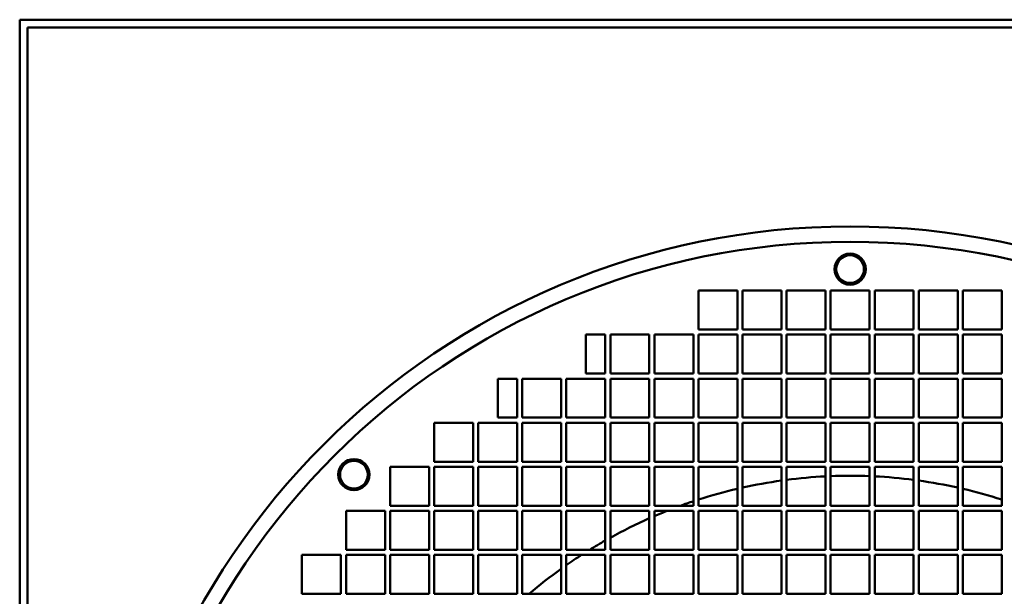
# Model space of a CAD drawing. Header units: millimetres. Extents: x 378 to 882, y 140 to 751.
# Tile 3 of 4: x 378 to 631, y 603 to 751. Entities that reach past the tile are written whole.
import ezdxf

# ---------------------------------------------------------------- set-up
doc = ezdxf.new("R2010")
doc.units = ezdxf.units.MM
doc.header["$LTSCALE"] = 3
doc.layers.add('Widoczne (ISO)', color=7, linetype='Continuous', lineweight=50)

msp = doc.modelspace()

# ---------------------------------------------------------------- linework, layer by layer
at = {"layer": 'Widoczne (ISO)'}
for p, q in [((882, 750.5), (378, 750.5)), ((378, 750.5), (378, 400.5)), ((380, 748.5), (380, 400.5)), ((880, 748.5), (380, 748.5)), ((552.1, 681), (562.1, 681)), ((552.1, 671), (552.1, 681)), ((562.1, 681), (562.1, 671)), ((563.4, 681), (573.4, 681)), ((563.4, 671), (563.4, 681)), ((573.4, 681), (573.4, 671)), ((574.7, 681), (584.7, 681)), ((574.7, 671), (574.7, 681)), ((584.7, 681), (584.7, 671)), ((586, 681), (596, 681)), ((586, 671), (586, 681)), ((596, 681), (596, 671)), ((597.3, 671), (597.3, 681)), ((597.3, 681), (607.3, 681)), ((607.3, 681), (607.3, 671)), ((608.6, 671), (608.6, 681)), ((608.6, 681), (618.6, 681)), ((618.6, 681), (618.6, 671)), ((619.9, 671), (619.9, 681)), ((619.9, 681), (629.9, 681)), ((629.9, 681), (629.9, 671)), ((523.2, 669.7), (528.2, 669.7)), ((523.2, 659.7), (523.2, 669.7)), ((528.2, 669.7), (528.2, 659.7)), ((529.5, 669.7), (539.5, 669.7)), ((529.5, 659.7), (529.5, 669.7)), ((539.5, 669.7), (539.5, 659.7)), ((540.8, 669.7), (550.8, 669.7)), ((540.8, 659.7), (540.8, 669.7)), ((550.8, 669.7), (550.8, 659.7)), ((562.1, 671), (552.1, 671)), ((552.1, 669.7), (562.1, 669.7)), ((552.1, 659.7), (552.1, 669.7)), ((562.1, 669.7), (562.1, 659.7)), ((573.4, 671), (563.4, 671)), ((563.4, 669.7), (573.4, 669.7)), ((563.4, 659.7), (563.4, 669.7)), ((573.4, 669.7), (573.4, 659.7)), ((584.7, 671), (574.7, 671)), ((574.7, 669.7), (584.7, 669.7)), ((574.7, 659.7), (574.7, 669.7)), ((584.7, 669.7), (584.7, 659.7)), ((596, 671), (586, 671)), ((586, 669.7), (596, 669.7)), ((586, 659.7), (586, 669.7)), ((596, 669.7), (596, 659.7)), ((607.3, 671), (597.3, 671)), ((597.3, 659.7), (597.3, 669.7)), ((597.3, 669.7), (607.3, 669.7)), ((607.3, 669.7), (607.3, 659.7)), ((618.6, 671), (608.6, 671)), ((608.6, 659.7), (608.6, 669.7)), ((608.6, 669.7), (618.6, 669.7)), ((618.6, 669.7), (618.6, 659.7)), ((629.9, 671), (619.9, 671)), ((619.9, 659.7), (619.9, 669.7)), ((619.9, 669.7), (629.9, 669.7)), ((629.9, 669.7), (629.9, 659.7)), ((528.2, 659.7), (523.2, 659.7)), ((539.5, 659.7), (529.5, 659.7)), ((550.8, 659.7), (540.8, 659.7)), ((562.1, 659.7), (552.1, 659.7)), ((573.4, 659.7), (563.4, 659.7)), ((584.7, 659.7), (574.7, 659.7)), ((596, 659.7), (586, 659.7)), ((607.3, 659.7), (597.3, 659.7)), ((618.6, 659.7), (608.6, 659.7)), ((629.9, 659.7), (619.9, 659.7)), ((500.6, 658.4), (505.6, 658.4)), ((500.6, 648.4), (500.6, 658.4)), ((505.6, 658.4), (505.6, 648.4)), ((506.9, 658.4), (516.9, 658.4)), ((506.9, 648.4), (506.9, 658.4)), ((516.9, 658.4), (516.9, 648.4)), ((518.2, 658.4), (528.2, 658.4)), ((518.2, 648.4), (518.2, 658.4)), ((528.2, 658.4), (528.2, 648.4)), ((529.5, 658.4), (539.5, 658.4)), ((529.5, 648.4), (529.5, 658.4)), ((539.5, 658.4), (539.5, 648.4)), ((540.8, 658.4), (550.8, 658.4)), ((540.8, 648.4), (540.8, 658.4)), ((550.8, 658.4), (550.8, 648.4)), ((552.1, 658.4), (562.1, 658.4)), ((552.1, 648.4), (552.1, 658.4)), ((562.1, 658.4), (562.1, 648.4)), ((563.4, 658.4), (573.4, 658.4)), ((563.4, 648.4), (563.4, 658.4)), ((573.4, 658.4), (573.4, 648.4)), ((574.7, 658.4), (584.7, 658.4)), ((574.7, 648.4), (574.7, 658.4)), ((584.7, 658.4), (584.7, 648.4)), ((586, 658.4), (596, 658.4)), ((586, 648.4), (586, 658.4)), ((596, 658.4), (596, 648.4)), ((597.3, 648.4), (597.3, 658.4)), ((597.3, 658.4), (607.3, 658.4)), ((607.3, 658.4), (607.3, 648.4)), ((608.6, 648.4), (608.6, 658.4)), ((608.6, 658.4), (618.6, 658.4)), ((618.6, 658.4), (618.6, 648.4)), ((619.9, 648.4), (619.9, 658.4)), ((619.9, 658.4), (629.9, 658.4)), ((629.9, 658.4), (629.9, 648.4)), ((484.3, 647.1), (494.3, 647.1)), ((484.3, 637.1), (484.3, 647.1)), ((494.3, 647.1), (494.3, 637.1)), ((495.6, 647.1), (505.6, 647.1)), ((495.6, 637.1), (495.6, 647.1)), ((505.6, 648.4), (500.6, 648.4)), ((505.6, 647.1), (505.6, 637.1)), ((516.9, 648.4), (506.9, 648.4)), ((506.9, 647.1), (516.9, 647.1)), ((506.9, 637.1), (506.9, 647.1)), ((516.9, 647.1), (516.9, 637.1)), ((528.2, 648.4), (518.2, 648.4)), ((518.2, 647.1), (528.2, 647.1)), ((518.2, 637.1), (518.2, 647.1)), ((528.2, 647.1), (528.2, 637.1)), ((539.5, 648.4), (529.5, 648.4)), ((529.5, 647.1), (539.5, 647.1)), ((529.5, 637.1), (529.5, 647.1)), ((539.5, 647.1), (539.5, 637.1)), ((550.8, 648.4), (540.8, 648.4)), ((540.8, 647.1), (550.8, 647.1)), ((540.8, 637.1), (540.8, 647.1)), ((550.8, 647.1), (550.8, 637.1)), ((562.1, 648.4), (552.1, 648.4)), ((552.1, 647.1), (562.1, 647.1)), ((552.1, 637.1), (552.1, 647.1)), ((562.1, 647.1), (562.1, 637.1)), ((573.4, 648.4), (563.4, 648.4)), ((563.4, 647.1), (573.4, 647.1)), ((563.4, 637.1), (563.4, 647.1)), ((573.4, 647.1), (573.4, 637.1)), ((584.7, 648.4), (574.7, 648.4)), ((574.7, 647.1), (584.7, 647.1)), ((574.7, 637.1), (574.7, 647.1)), ((584.7, 647.1), (584.7, 637.1)), ((596, 648.4), (586, 648.4)), ((586, 647.1), (596, 647.1)), ((586, 637.1), (586, 647.1)), ((596, 647.1), (596, 637.1)), ((607.3, 648.4), (597.3, 648.4)), ((597.3, 637.1), (597.3, 647.1)), ((597.3, 647.1), (607.3, 647.1)), ((607.3, 647.1), (607.3, 637.1)), ((618.6, 648.4), (608.6, 648.4)), ((608.6, 637.1), (608.6, 647.1)), ((608.6, 647.1), (618.6, 647.1)), ((618.6, 647.1), (618.6, 637.1)), ((629.9, 648.4), (619.9, 648.4)), ((619.9, 637.1), (619.9, 647.1)), ((619.9, 647.1), (629.9, 647.1)), ((629.9, 647.1), (629.9, 637.1)), ((494.3, 637.1), (484.3, 637.1)), ((505.6, 637.1), (495.6, 637.1)), ((516.9, 637.1), (506.9, 637.1)), ((528.2, 637.1), (518.2, 637.1)), ((539.5, 637.1), (529.5, 637.1)), ((550.8, 637.1), (540.8, 637.1)), ((562.1, 637.1), (552.1, 637.1)), ((573.4, 637.1), (563.4, 637.1)), ((584.7, 637.1), (574.7, 637.1)), ((596, 637.1), (586, 637.1)), ((607.3, 637.1), (597.3, 637.1)), ((618.6, 637.1), (608.6, 637.1)), ((629.9, 637.1), (619.9, 637.1)), ((473, 635.8), (483, 635.8)), ((473, 625.8), (473, 635.8)), ((483, 635.8), (483, 625.8)), ((484.3, 635.8), (494.3, 635.8)), ((484.3, 625.8), (484.3, 635.8)), ((494.3, 635.8), (494.3, 625.8)), ((495.6, 635.8), (505.6, 635.8)), ((495.6, 625.8), (495.6, 635.8)), ((505.6, 635.8), (505.6, 625.8)), ((506.9, 635.8), (516.9, 635.8)), ((506.9, 625.8), (506.9, 635.8)), ((516.9, 635.8), (516.9, 625.8)), ((518.2, 635.8), (528.2, 635.8)), ((518.2, 625.8), (518.2, 635.8)), ((528.2, 635.8), (528.2, 625.8)), ((529.5, 635.8), (539.5, 635.8)), ((529.5, 625.8), (529.5, 635.8)), ((539.5, 635.8), (539.5, 625.8)), ((540.8, 635.8), (550.8, 635.8)), ((540.8, 625.8), (540.8, 635.8)), ((550.8, 635.8), (550.8, 625.8)), ((552.1, 635.8), (562.1, 635.8)), ((552.1, 625.8), (552.1, 635.8)), ((562.1, 635.8), (562.1, 625.8)), ((563.4, 635.8), (573.4, 635.8)), ((563.4, 625.8), (563.4, 635.8)), ((573.4, 635.8), (573.4, 625.8)), ((574.7, 635.8), (584.7, 635.8)), ((574.7, 625.8), (574.7, 635.8)), ((584.7, 635.8), (584.7, 625.8)), ((586, 635.8), (596, 635.8)), ((586, 625.8), (586, 635.8)), ((596, 635.8), (596, 625.8)), ((597.3, 625.8), (597.3, 635.8)), ((597.3, 635.8), (607.3, 635.8)), ((607.3, 635.8), (607.3, 625.8)), ((608.6, 625.8), (608.6, 635.8)), ((608.6, 635.8), (618.6, 635.8)), ((618.6, 635.8), (618.6, 625.8)), ((619.9, 625.8), (619.9, 635.8)), ((619.9, 635.8), (629.9, 635.8)), ((629.9, 635.8), (629.9, 625.8)), ((461.7, 624.5), (471.7, 624.5)), ((461.7, 614.5), (461.7, 624.5)), ((471.7, 624.5), (471.7, 614.5)), ((483, 625.8), (473, 625.8)), ((473, 624.5), (483, 624.5)), ((473, 614.5), (473, 624.5)), ((483, 624.5), (483, 614.5)), ((494.3, 625.8), (484.3, 625.8)), ((484.3, 624.5), (494.3, 624.5)), ((484.3, 614.5), (484.3, 624.5)), ((494.3, 624.5), (494.3, 614.5)), ((505.6, 625.8), (495.6, 625.8)), ((495.6, 624.5), (505.6, 624.5)), ((495.6, 614.5), (495.6, 624.5)), ((505.6, 624.5), (505.6, 614.5)), ((516.9, 625.8), (506.9, 625.8)), ((506.9, 624.5), (516.9, 624.5)), ((506.9, 614.5), (506.9, 624.5)), ((516.9, 624.5), (516.9, 614.5)), ((528.2, 625.8), (518.2, 625.8)), ((518.2, 624.5), (528.2, 624.5)), ((518.2, 614.5), (518.2, 624.5)), ((528.2, 624.5), (528.2, 614.5)), ((539.5, 625.8), (529.5, 625.8)), ((529.5, 624.5), (539.5, 624.5)), ((529.5, 614.5), (529.5, 624.5)), ((539.5, 624.5), (539.5, 614.5)), ((550.8, 625.8), (540.8, 625.8)), ((540.8, 624.5), (550.8, 624.5)), ((540.8, 614.5), (540.8, 624.5)), ((550.8, 624.5), (550.8, 614.5)), ((562.1, 625.8), (552.1, 625.8)), ((552.1, 624.5), (562.1, 624.5)), ((552.1, 614.5), (552.1, 624.5)), ((562.1, 624.5), (562.1, 614.5)), ((573.4, 625.8), (563.4, 625.8)), ((563.4, 624.5), (573.4, 624.5)), ((563.4, 614.5), (563.4, 624.5)), ((573.4, 624.5), (573.4, 614.5)), ((584.7, 625.8), (574.7, 625.8)), ((574.7, 624.5), (584.7, 624.5)), ((574.7, 614.5), (574.7, 624.5)), ((584.7, 624.5), (584.7, 614.5)), ((596, 625.8), (586, 625.8)), ((586, 624.5), (596, 624.5)), ((586, 614.5), (586, 624.5)), ((596, 624.5), (596, 614.5)), ((607.3, 625.8), (597.3, 625.8)), ((597.3, 614.5), (597.3, 624.5)), ((597.3, 624.5), (607.3, 624.5)), ((607.3, 624.5), (607.3, 614.5)), ((618.6, 625.8), (608.6, 625.8)), ((608.6, 614.5), (608.6, 624.5)), ((608.6, 624.5), (618.6, 624.5)), ((618.6, 624.5), (618.6, 614.5)), ((629.9, 625.8), (619.9, 625.8)), ((619.9, 614.5), (619.9, 624.5)), ((619.9, 624.5), (629.9, 624.5)), ((629.9, 624.5), (629.9, 614.5)), ((471.7, 614.5), (461.7, 614.5)), ((483, 614.5), (473, 614.5)), ((494.3, 614.5), (484.3, 614.5)), ((505.6, 614.5), (495.6, 614.5)), ((516.9, 614.5), (506.9, 614.5)), ((528.2, 614.5), (518.2, 614.5)), ((539.5, 614.5), (529.5, 614.5)), ((550.8, 614.5), (540.8, 614.5)), ((562.1, 614.5), (552.1, 614.5)), ((573.4, 614.5), (563.4, 614.5)), ((584.7, 614.5), (574.7, 614.5)), ((596, 614.5), (586, 614.5)), ((607.3, 614.5), (597.3, 614.5)), ((618.6, 614.5), (608.6, 614.5)), ((629.9, 614.5), (619.9, 614.5)), ((450.4, 613.2), (460.4, 613.2)), ((450.4, 603.2), (450.4, 613.2)), ((460.4, 613.2), (460.4, 603.2)), ((461.7, 613.2), (471.7, 613.2)), ((461.7, 603.2), (461.7, 613.2)), ((471.7, 613.2), (471.7, 603.2)), ((473, 613.2), (483, 613.2)), ((473, 603.2), (473, 613.2)), ((483, 613.2), (483, 603.2)), ((484.3, 613.2), (494.3, 613.2)), ((484.3, 603.2), (484.3, 613.2)), ((494.3, 613.2), (494.3, 603.2)), ((495.6, 613.2), (505.6, 613.2)), ((495.6, 603.2), (495.6, 613.2)), ((505.6, 613.2), (505.6, 603.2)), ((506.9, 613.2), (516.9, 613.2)), ((506.9, 603.2), (506.9, 613.2)), ((516.9, 613.2), (516.9, 603.2)), ((518.2, 613.2), (528.2, 613.2)), ((518.2, 603.2), (518.2, 613.2)), ((528.2, 613.2), (528.2, 603.2)), ((529.5, 613.2), (539.5, 613.2)), ((529.5, 603.2), (529.5, 613.2)), ((539.5, 613.2), (539.5, 603.2)), ((540.8, 613.2), (550.8, 613.2)), ((540.8, 603.2), (540.8, 613.2)), ((550.8, 613.2), (550.8, 603.2)), ((552.1, 613.2), (562.1, 613.2)), ((552.1, 603.2), (552.1, 613.2)), ((562.1, 613.2), (562.1, 603.2)), ((563.4, 613.2), (573.4, 613.2)), ((563.4, 603.2), (563.4, 613.2)), ((573.4, 613.2), (573.4, 603.2)), ((574.7, 613.2), (584.7, 613.2)), ((574.7, 603.2), (574.7, 613.2)), ((584.7, 613.2), (584.7, 603.2)), ((586, 613.2), (596, 613.2)), ((586, 603.2), (586, 613.2)), ((596, 613.2), (596, 603.2)), ((597.3, 603.2), (597.3, 613.2)), ((597.3, 613.2), (607.3, 613.2)), ((607.3, 613.2), (607.3, 603.2)), ((608.6, 603.2), (608.6, 613.2)), ((608.6, 613.2), (618.6, 613.2)), ((618.6, 613.2), (618.6, 603.2)), ((619.9, 603.2), (619.9, 613.2)), ((619.9, 613.2), (629.9, 613.2)), ((629.9, 613.2), (629.9, 603.2)), ((460.4, 603.2), (450.4, 603.2)), ((471.7, 603.2), (461.7, 603.2)), ((483, 603.2), (473, 603.2)), ((494.3, 603.2), (484.3, 603.2)), ((505.6, 603.2), (495.6, 603.2)), ((516.9, 603.2), (506.9, 603.2)), ((528.2, 603.2), (518.2, 603.2)), ((539.5, 603.2), (529.5, 603.2)), ((550.8, 603.2), (540.8, 603.2)), ((562.1, 603.2), (552.1, 603.2)), ((573.4, 603.2), (563.4, 603.2)), ((584.7, 603.2), (574.7, 603.2)), ((596, 603.2), (586, 603.2)), ((607.3, 603.2), (597.3, 603.2)), ((618.6, 603.2), (608.6, 603.2)), ((629.9, 603.2), (619.9, 603.2))]:
    msp.add_line(p, q, dxfattribs=at)
for centre, radius in [((591, 506.5), 190.95), ((591, 506.5), 187), ((591, 686.5), 4), ((591, 686.5), 3.55), ((463.72, 633.78), 4), ((463.72, 633.78), 3.55)]:
    msp.add_circle(centre, radius, dxfattribs=at)
for start, end in [(97.9665, 102.5529), (92.8436, 97.3746), (87.7435, 92.2565), (82.6254, 87.1564), (77.4471, 82.0335), (103.1545, 107.8378), (72.1622, 76.8455), (108.4551, 110.0414), (111.6883, 113.2851), (113.9252, 118.966), (119.6386, 121.7381), (122.8362, 124.9789), (125.6979, 130.4053)]:
    msp.add_arc((591, 506.5), 126.99, start, end, dxfattribs=at)

doc.saveas('drawing.dxf')
